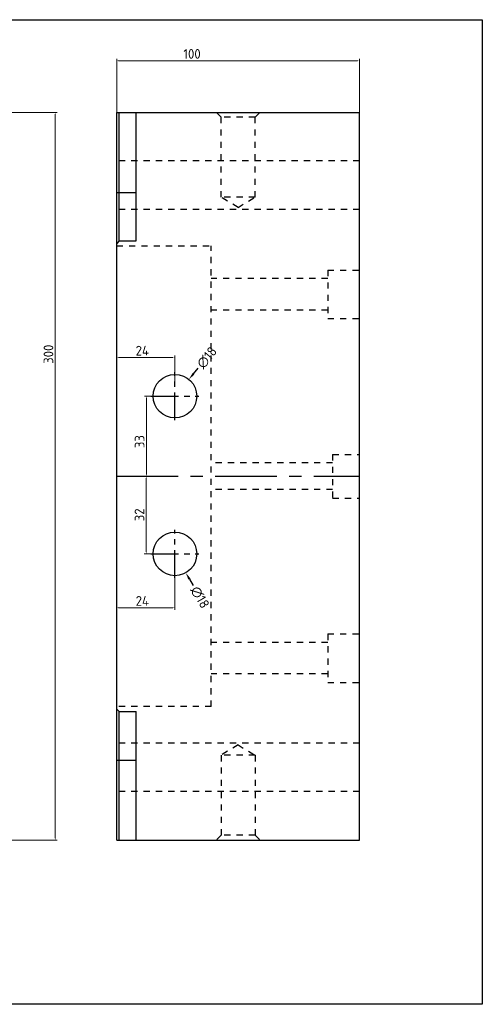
# Model space of a CAD drawing. Extents: x 1716 to 4936, y -1353 to -42.
# Tile 31 of 32: x 3992 to 4182, y -922 to -516. Entities that reach past the tile are written whole.
import ezdxf

# ---------------------------------------------------------------- set-up
doc = ezdxf.new("R2010")
doc.units = 0
doc.header["$LTSCALE"] = 25.4
doc.header["$MEASUREMENT"] = 0
doc.linetypes.add('CENTER', pattern=[50.8, 31.75, -6.35, 6.35, -6.35])
doc.linetypes.add('HIDDEN', pattern=[0.2, 0.1, -0.1])
doc.layers.get('0').update_dxf_attribs({"linetype": 'CONTINUOUS'})
doc.layers.get('DEFPOINTS').update_dxf_attribs({"linetype": 'CONTINUOUS'})
doc.layers.add('DEFAULT_2', color=8, linetype='HIDDEN')
doc.styles.add('SEISO_TTF', font='txt')
doc.dimstyles.get("Standard").update_dxf_attribs({"dimscale": 0, "dimtxt": 4, "dimasz": 2, "dimexe": 1, "dimexo": 1, "dimgap": 2, "dimtad": 0, "dimdec": 1, "dimdsep": 46, "dimtxsty": 'SEISO_TTF', "dimcen": 0.09, "dimadec": 0, "dimazin": 0, "dimtfac": 1, "dimtdec": 1, "dimtofl": 0, "dimtmove": 0, "dimatfit": 3, "dimfxl": 0, "dimtolj": 1, "dimtzin": 0, "dimarcsym": 0})
doc.dimstyles.new('STANDARD$0', dxfattribs={"dimscale": 4, "dimtxt": 1, "dimasz": 0.2, "dimexe": 0.2, "dimexo": 0.2, "dimgap": 0.2, "dimtad": 1, "dimdec": 1, "dimzin": 9, "dimdsep": 46, "dimtxsty": 'SEISO_TTF', "dimcen": 2, "dimclrd": 256, "dimclre": 256, "dimclrt": 256, "dimadec": 4, "dimazin": 2, "dimtfac": 1, "dimtdec": 1, "dimtmove": 0, "dimatfit": 3, "dimfxl": 0, "dimtolj": 1, "dimtzin": 0, "dimlwd": 9, "dimlwe": 9, "dimarcsym": 0})

# ---------------------------------------------------------------- blocks, each defined once
blk = doc.blocks.new('*D277')
at = {"linetype": 'Continuous', "lineweight": 9}
for p, q in [((4051.05, -670.99), (4043.24, -670.99)), ((4044.04, -671.79), (4044.04, -703.19)), ((4051.05, -703.99), (4043.24, -703.99))]:
    blk.add_line(p, q, dxfattribs=at)
for points in [[(4043.9, -671.79), (4044.17, -671.79), (4044.04, -670.99)], [(4043.9, -703.19), (4044.17, -703.19), (4044.04, -703.99)]]:
    blk.add_solid(points)
at = {"layer": 'DEFPOINTS', "color": 0}
for p in [(4051.85, -670.99), (4044.04, -703.99), (4051.85, -703.99)]:
    blk.add_point(p, dxfattribs=at)
at = {"insert": (4041.24, -689.74), "char_height": 4, "attachment_point": 5, "rotation": 90, "style": 'SEISO_TTF'}
blk.add_mtext('\\A1;33', dxfattribs=at)
blk = doc.blocks.new('*D278')
at = {"linetype": 'Continuous', "lineweight": 9}
for p, q in [((4051.05, -703.99), (4043.19, -703.99)), ((4043.99, -704.79), (4043.99, -735.19)), ((4051.05, -735.99), (4043.19, -735.99))]:
    blk.add_line(p, q, dxfattribs=at)
for points in [[(4043.86, -704.79), (4044.12, -704.79), (4043.99, -703.99)], [(4043.86, -735.19), (4044.12, -735.19), (4043.99, -735.99)]]:
    blk.add_solid(points)
at = {"layer": 'DEFPOINTS', "color": 0}
for p in [(4051.85, -703.99), (4043.99, -735.99), (4051.85, -735.99)]:
    blk.add_point(p, dxfattribs=at)
at = {"insert": (4041.19, -719.92), "char_height": 4, "attachment_point": 5, "rotation": 90, "style": 'SEISO_TTF'}
blk.add_mtext('\\A1;32', dxfattribs=at)
blk = doc.blocks.new('*D279')
at = {"linetype": 'Continuous', "lineweight": 9}
for p, q in [((4031.8, -660.4), (4031.8, -654.24)), ((4055, -655.04), (4032.6, -655.04)), ((4055.8, -665.02), (4055.8, -654.24))]:
    blk.add_line(p, q, dxfattribs=at)
for points in [[(4032.6, -654.91), (4032.6, -655.18), (4031.8, -655.04)], [(4055, -654.91), (4055, -655.18), (4055.8, -655.04)]]:
    blk.add_solid(points)
at = {"layer": 'DEFPOINTS', "color": 0}
for p in [(4031.8, -655.04), (4031.8, -661.2), (4055.8, -665.82)]:
    blk.add_point(p, dxfattribs=at)
at = {"insert": (4042.35, -652.24), "char_height": 4, "attachment_point": 5, "style": 'SEISO_TTF'}
blk.add_mtext('\\A1;24', dxfattribs=at)
blk = doc.blocks.new('*D280')
at = {"linetype": 'Continuous', "lineweight": 9}
for p, q in [((4055.8, -741.95), (4055.8, -759.01)), ((4031.8, -744.54), (4031.8, -759.01)), ((4055, -758.21), (4032.6, -758.21))]:
    blk.add_line(p, q, dxfattribs=at)
for points in [[(4032.6, -758.08), (4032.6, -758.34), (4031.8, -758.21)], [(4055, -758.08), (4055, -758.34), (4055.8, -758.21)]]:
    blk.add_solid(points)
at = {"layer": 'DEFPOINTS', "color": 0}
for p in [(4055.8, -741.15), (4031.8, -743.74), (4031.8, -758.21)]:
    blk.add_point(p, dxfattribs=at)
at = {"insert": (4042.36, -755.41), "char_height": 4, "attachment_point": 5, "style": 'SEISO_TTF'}
blk.add_mtext('\\A1;24', dxfattribs=at)
blk = doc.blocks.new('*D281')
at = {"color": 0, "lineweight": -2}
for p, q in [((4055.71, -735.99), (4055.89, -735.99)), ((4055.8, -736.08), (4055.8, -735.9))]:
    blk.add_line(p, q, dxfattribs=at)
at = {"color": 0, "linetype": 'Continuous', "lineweight": -2}
blk.add_line((4061.77, -746.4), (4063.27, -749), dxfattribs=at)
at = {"color": 0}
blk.add_solid([(4062.21, -746.15), (4061.34, -746.65), (4060.28, -743.8)], dxfattribs=at)
at = {"layer": 'DEFPOINTS', "color": 0}
for p in [(4051.32, -728.19), (4060.28, -743.8)]:
    blk.add_point(p, dxfattribs=at)
at = {"color": 0, "insert": (4066.09, -753.91), "char_height": 4, "attachment_point": 5, "rotation": 299.8665, "style": 'SEISO_TTF'}
blk.add_mtext('\\A1;∅18', dxfattribs=at)
blk = doc.blocks.new('*D282')
at = {"color": 0, "linetype": 'Continuous', "lineweight": -2}
blk.add_line((4063.46, -661.76), (4065.38, -659.45), dxfattribs=at)
at = {"color": 0, "lineweight": -2}
for p, q in [((4055.71, -670.99), (4055.89, -670.99)), ((4055.8, -671.08), (4055.8, -670.9))]:
    blk.add_line(p, q, dxfattribs=at)
at = {"color": 0}
blk.add_solid([(4063.08, -661.44), (4063.85, -662.08), (4061.55, -664.07)], dxfattribs=at)
at = {"layer": 'DEFPOINTS', "color": 0}
for p in [(4061.55, -664.07), (4050.05, -677.92)]:
    blk.add_point(p, dxfattribs=at)
at = {"color": 0, "insert": (4068.99, -655.09), "char_height": 4, "attachment_point": 5, "rotation": 50.3183, "style": 'SEISO_TTF'}
blk.add_mtext('\\A1;∅18', dxfattribs=at)
blk = doc.blocks.new('*D283')
at = {"linetype": 'Continuous', "lineweight": 9}
for p, q in [((4031.8, -614.55), (4031.8, -531.91)), ((4131, -532.71), (4032.6, -532.71)), ((4131.8, -566.01), (4131.8, -531.91))]:
    blk.add_line(p, q, dxfattribs=at)
for points in [[(4032.6, -532.58), (4032.6, -532.85), (4031.8, -532.71)], [(4131, -532.58), (4131, -532.85), (4131.8, -532.71)]]:
    blk.add_solid(points)
at = {"layer": 'DEFPOINTS', "color": 0}
for p in [(4031.8, -532.71), (4131.8, -566.81), (4031.8, -615.35)]:
    blk.add_point(p, dxfattribs=at)
at = {"insert": (4062.85, -529.91), "char_height": 4, "attachment_point": 5, "style": 'SEISO_TTF'}
blk.add_mtext('\\A1;100', dxfattribs=at)
blk = doc.blocks.new('*D303')
at = {"linetype": 'Continuous', "lineweight": 9}
for p, q in [((3952.97, -553.99), (4007.27, -553.99)), ((4006.47, -554.79), (4006.47, -853.19)), ((3946.96, -853.99), (4007.27, -853.99))]:
    blk.add_line(p, q, dxfattribs=at)
for points in [[(4006.34, -554.79), (4006.61, -554.79), (4006.47, -553.99)], [(4006.34, -853.19), (4006.61, -853.19), (4006.47, -853.99)]]:
    blk.add_solid(points)
at = {"layer": 'DEFPOINTS', "color": 0}
for p in [(3952.17, -553.99), (3946.16, -853.99), (4006.47, -853.99)]:
    blk.add_point(p, dxfattribs=at)
at = {"insert": (4003.67, -653.7), "char_height": 4, "attachment_point": 5, "rotation": 90, "style": 'SEISO_TTF'}
blk.add_mtext('\\A1;300', dxfattribs=at)

msp = doc.modelspace()

# ---------------------------------------------------------------- linework, layer by layer
at = {"color": 7, "linetype": 'Continuous'}
for p, q in [((4031.799, -853.992), (4031.799, -553.992)), ((4031.799, -553.992), (4131.799, -553.992)), ((4032.799, -606.992), (4032.799, -553.992)), ((4039.799, -606.992), (4039.799, -553.992)), ((4131.799, -853.992), (4131.799, -553.992)), ((4031.799, -586.992), (4039.799, -586.992)), ((4032.799, -606.992), (4031.799, -607.992)), ((4032.799, -606.992), (4039.799, -606.992)), ((4031.799, -799.992), (4032.799, -800.992)), ((4032.799, -800.992), (4039.799, -800.992)), ((4032.799, -853.992), (4032.799, -800.992)), ((4039.799, -853.992), (4039.799, -800.992)), ((4031.799, -820.992), (4039.799, -820.992)), ((4031.799, -853.992), (4131.799, -853.992))]:
    msp.add_line(p, q, dxfattribs=at)
at = {"color": 1, "linetype": 'CENTER', "ltscale": 0.014173}
for p, q in [((4055.799, -680.892), (4055.799, -661.092)), ((4045.899, -670.992), (4065.699, -670.992)), ((4055.799, -745.892), (4055.799, -726.092)), ((4045.899, -735.992), (4065.699, -735.992))]:
    msp.add_line(p, q, dxfattribs=at)
at = {"color": 1, "linetype": 'CENTER', "ltscale": 0.031496}
msp.add_line((4031.799, -703.992), (4131.799, -703.992), dxfattribs=at)
msp.add_lwpolyline([(3575.368, -515.796), (4182.469, -515.796), (4182.469, -921.691), (3575.368, -921.691)], close=True)
at = {"color": 7, "linetype": 'Continuous'}
for centre in [(4055.799, -670.992), (4055.799, -735.992)]:
    msp.add_circle(centre, 9, dxfattribs=at)
at = {"layer": 'DEFAULT_2', "color": 8, "linetype": 'HIDDEN'}
for p, q in [((4031.899, -608.992), (4031.899, -553.992)), ((4074.799, -555.992), (4072.799, -553.992)), ((4074.799, -588.992), (4074.799, -555.992)), ((4088.799, -555.992), (4074.799, -555.992)), ((4088.799, -555.992), (4090.799, -553.992)), ((4088.799, -588.992), (4088.799, -555.992)), ((4131.799, -573.992), (4031.799, -573.992)), ((4088.799, -588.992), (4074.799, -588.992)), ((4081.799, -593.198), (4074.799, -588.992)), ((4081.799, -593.198), (4088.799, -588.992)), ((4131.799, -593.992), (4031.799, -593.992)), ((4031.799, -608.992), (4070.799, -608.992)), ((4070.799, -798.992), (4070.799, -608.992)), ((4118.799, -618.992), (4131.799, -618.992)), ((4118.799, -618.994), (4118.799, -638.991)), ((4118.799, -622.492), (4070.799, -622.492)), ((4118.799, -635.492), (4070.799, -635.492)), ((4118.799, -638.992), (4131.799, -638.992)), ((4120.799, -694.992), (4131.799, -694.992)), ((4120.799, -694.992), (4120.799, -712.992)), ((4120.799, -698.492), (4070.799, -698.492)), ((4120.799, -709.492), (4070.799, -709.492)), ((4120.799, -712.992), (4131.799, -712.992)), ((4118.799, -768.992), (4131.799, -768.992)), ((4118.799, -768.994), (4118.799, -788.991)), ((4118.799, -772.492), (4070.799, -772.492)), ((4118.799, -785.492), (4070.799, -785.492)), ((4118.799, -788.992), (4131.799, -788.992)), ((4070.799, -798.992), (4031.799, -798.992)), ((4131.799, -813.992), (4031.799, -813.992)), ((4081.799, -814.786), (4074.799, -818.992)), ((4081.799, -814.786), (4088.799, -818.992)), ((4088.799, -818.992), (4074.799, -818.992)), ((4074.799, -818.992), (4074.799, -851.992)), ((4088.799, -818.992), (4088.799, -851.992)), ((4131.799, -833.992), (4031.799, -833.992)), ((4074.799, -851.992), (4072.799, -853.992)), ((4088.799, -851.992), (4074.799, -851.992)), ((4088.799, -851.992), (4090.799, -853.992))]:
    msp.add_line(p, q, dxfattribs=at)

# ---------------------------------------------------------------- dimensions: what is measured, and where the dimension line sits
for base, p1, p2, picture, middle in [((4031.799, -532.714), (4131.799, -566.81), (4031.799, -615.354), '*D283', (4062.852, -532.714)), ((4031.799, -655.045), (4055.799, -665.82), (4031.799, -661.202), '*D279', (4042.348, -655.045)), ((4031.799, -758.209), (4055.799, -741.154), (4031.799, -743.745), '*D280', (4042.356, -758.209))]:
    dim = msp.add_linear_dim(base=base, p1=p1, p2=p2, dimstyle='STANDARD$0', override={"dimdec": 2, "dimtdec": 2, "dimarcsym": 1})
    dim.commit()
    dim.dimension.update_dxf_attribs({"geometry": picture, "text_midpoint": middle, "dimtype": 160})
for base, p1, p2, picture, middle in [((4006.472, -853.992), (3952.169, -553.992), (3946.161, -853.992), '*D303', (4006.472, -653.696)), ((4044.036, -703.992), (4051.851, -670.992), (4051.851, -703.992), '*D277', (4044.036, -689.739)), ((4043.988, -735.992), (4051.851, -703.992), (4051.851, -735.992), '*D278', (4043.988, -719.92))]:
    dim = msp.add_linear_dim(base=base, p1=p1, p2=p2, angle=90, dimstyle='STANDARD$0', override={"dimdec": 2, "dimtdec": 2, "dimarcsym": 1})
    dim.commit()
    dim.dimension.update_dxf_attribs({"geometry": picture, "text_midpoint": middle, "dimtype": 160})
for p1, p2, picture, middle in [((4050.052, -677.919), (4061.545, -664.066), '*D282', (4068.995, -655.087)), ((4051.317, -728.187), (4060.281, -743.797), '*D281', (4066.09, -753.914))]:
    dim = msp.add_diameter_dim_2p(p1=p1, p2=p2, dimstyle='Standard', override={"dimdec": 2, "dimtdec": 2, "dimarcsym": 1})
    dim.commit()
    dim.dimension.update_dxf_attribs({"geometry": picture, "text_midpoint": middle, "dimtype": 163})

doc.saveas('drawing.dxf')
